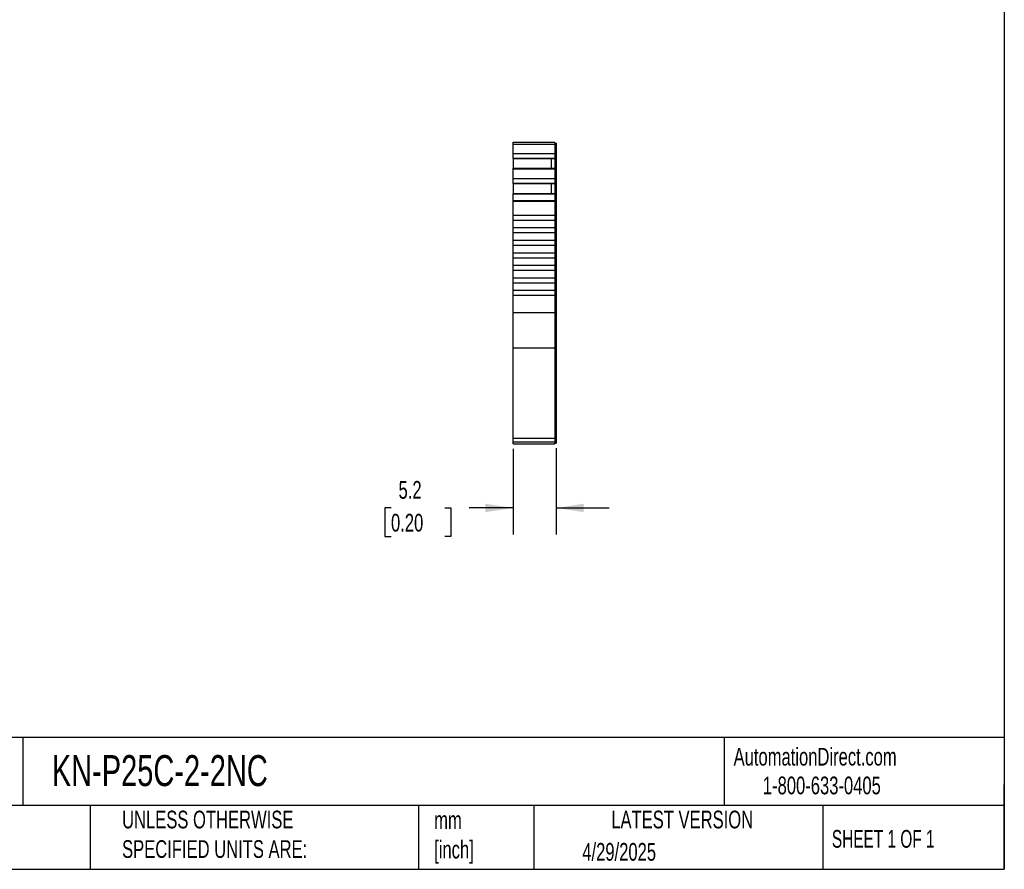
# Model space of a CAD drawing. Header units: millimetres. Extents: x 6 to 273, y 6 to 210.
# Tile 4 of 6: x 155 to 273, y 6 to 108. Entities that reach past the tile are written whole.
import ezdxf

# ---------------------------------------------------------------- set-up
doc = ezdxf.new("R2010")
doc.units = ezdxf.units.MM
doc.linetypes.add('SLD-Solid', pattern=[0])
doc.layers.add('DIMENSIONS', color=140, linetype='SLD-Solid', lineweight=25)
doc.layers.add('TEXT', color=140, linetype='SLD-Solid', lineweight=25)
doc.styles.add('SLDTEXTSTYLE0', font='TXT', dxfattribs={"width": 0.7})
doc.styles.add('SLDTEXTSTYLE1', font='TXT', dxfattribs={"width": 0.65})
doc.dimstyles.new('SLDDIMSTYLE1', dxfattribs={"dimtxt": 2.158008, "dimasz": 3.302, "dimexe": 0, "dimexo": 0.0625, "dimgap": 0.539502, "dimtad": 0, "dimtih": 1, "dimtoh": 1, "dimrnd": 1e-09, "dimzin": 12, "dimdsep": 46, "dimtxsty": 'SLDTEXTSTYLE0', "dimsah": 1, "dimcen": 0.09, "dimadec": 0, "dimazin": 3, "dimtfac": 1, "dimtmove": 0, "dimatfit": 0, "dimfxl": 0, "dimfrac": 2, "dimtolj": 1, "dimtzin": 12, "dimarcsym": 0})

# ---------------------------------------------------------------- blocks, each defined once
blk = doc.blocks.new('_D_3')
at = {"layer": 'DIMENSIONS'}
for p, q in [((214.34, 56.65), (214.34, 46.39)), ((219.49, 56.73), (219.49, 46.39)), ((199.75, 49.56), (199.03, 49.56)), ((199.03, 49.56), (199.03, 46.13)), ((206.17, 49.56), (206.89, 49.56)), ((206.89, 49.56), (206.89, 46.13)), ((214.34, 49.56), (209.09, 49.56)), ((219.49, 49.56), (225.84, 49.56)), ((199.03, 46.13), (199.75, 46.13)), ((206.89, 46.13), (206.17, 46.13))]:
    blk.add_line(p, q, dxfattribs=at)
for points in [[(214.34, 49.56), (211.03, 50.07), (211.03, 49.06)], [(219.49, 49.56), (222.79, 49.06), (222.79, 50.07)]]:
    blk.add_solid(points, dxfattribs=at)
at = {"layer": 'DIMENSIONS', "char_height": 2.117, "attachment_point": 1, "style": 'SLDTEXTSTYLE0'}
for s, insert in [('5.2', (200.65, 52.78)), ('0.20', (199.75, 48.86))]:
    blk.add_mtext(s, dxfattribs=dict(at, insert=insert))

msp = doc.modelspace()

# ---------------------------------------------------------------- linework, layer by layer
for p, q in [((214.336, 93.289), (219.336, 93.289)), ((214.336, 93.066), (214.336, 93.289)), ((214.336, 93.066), (219.336, 93.066)), ((214.336, 91.941), (214.336, 93.066)), ((219.336, 93.289), (219.336, 93.066)), ((219.336, 93.189), (219.486, 93.189)), ((219.336, 93.066), (219.336, 91.941)), ((219.336, 93.04), (219.486, 93.04)), ((219.486, 93.189), (219.486, 93.04)), ((219.486, 93.04), (219.486, 91.984)), ((214.336, 91.941), (219.336, 91.941)), ((214.336, 91.382), (214.336, 91.941)), ((219.336, 91.984), (219.486, 91.984)), ((219.336, 91.941), (219.336, 91.382)), ((219.486, 91.984), (219.486, 91.474)), ((214.336, 91.382), (219.336, 91.382)), ((214.336, 91.366), (214.336, 91.382)), ((214.336, 91.366), (214.336, 90.175)), ((214.336, 91.366), (218.886, 91.366)), ((218.886, 91.366), (219.336, 91.366)), ((218.886, 91.366), (218.886, 90.175)), ((219.336, 91.474), (219.486, 91.474)), ((219.336, 91.437), (219.486, 91.437)), ((219.336, 91.382), (219.336, 91.366)), ((219.336, 91.366), (219.336, 90.175)), ((219.486, 91.474), (219.486, 91.437)), ((219.486, 91.437), (219.486, 90.074)), ((214.336, 90.175), (219.336, 90.175)), ((214.336, 90.105), (214.336, 90.175)), ((214.336, 90.105), (219.336, 90.105)), ((214.336, 88.947), (214.336, 90.105)), ((219.336, 90.175), (219.336, 90.105)), ((219.336, 90.105), (219.336, 88.947)), ((219.336, 90.074), (219.486, 90.074)), ((219.336, 90.01), (219.486, 90.01)), ((219.486, 90.074), (219.486, 90.01)), ((219.486, 90.01), (219.486, 88.99)), ((214.336, 88.947), (219.336, 88.947)), ((214.336, 88.388), (214.336, 88.947)), ((214.336, 88.388), (219.336, 88.388)), ((214.336, 88.372), (214.336, 88.388)), ((214.336, 88.372), (214.336, 87.181)), ((214.336, 88.372), (218.886, 88.372)), ((218.886, 88.372), (219.336, 88.372)), ((218.886, 88.372), (218.886, 87.181)), ((219.336, 88.99), (219.486, 88.99)), ((219.336, 88.947), (219.336, 88.388)), ((219.336, 88.48), (219.486, 88.48)), ((219.336, 88.443), (219.486, 88.443)), ((219.336, 88.388), (219.336, 88.372)), ((219.336, 88.372), (219.336, 87.181)), ((219.486, 88.99), (219.486, 88.48)), ((219.486, 88.48), (219.486, 88.443)), ((219.486, 88.443), (219.486, 87.08)), ((214.336, 87.181), (219.336, 87.181)), ((214.336, 87.111), (214.336, 87.181)), ((214.336, 87.111), (219.336, 87.111)), ((214.336, 86.337), (214.336, 87.111)), ((219.336, 87.181), (219.336, 87.111)), ((219.336, 87.111), (219.336, 86.337)), ((214.336, 86.337), (219.336, 86.337)), ((214.336, 86.26), (214.336, 86.337)), ((214.336, 86.26), (219.336, 86.26)), ((214.336, 84.589), (214.336, 86.26)), ((219.336, 87.08), (219.486, 87.08)), ((219.336, 87.016), (219.486, 87.016)), ((219.336, 86.337), (219.336, 86.26)), ((219.336, 86.312), (219.486, 86.312)), ((219.336, 86.26), (219.336, 84.589)), ((219.336, 86.26), (219.486, 86.26)), ((219.486, 87.08), (219.486, 87.016)), ((219.486, 87.016), (219.486, 86.312)), ((219.486, 86.312), (219.486, 86.26)), ((219.486, 86.26), (219.486, 72.928)), ((214.336, 84.589), (219.336, 84.589)), ((214.336, 83.989), (214.336, 84.589)), ((214.336, 83.989), (219.336, 83.989)), ((214.336, 83.089), (214.336, 83.989)), ((219.336, 84.589), (219.336, 83.989)), ((219.336, 83.989), (219.336, 83.089)), ((214.336, 83.089), (219.336, 83.089)), ((214.336, 82.489), (214.336, 83.089)), ((214.336, 82.489), (219.336, 82.489)), ((214.336, 81.589), (214.336, 82.489)), ((219.336, 83.089), (219.336, 82.489)), ((219.336, 82.489), (219.336, 81.589)), ((214.336, 80.989), (214.336, 81.589)), ((214.336, 81.589), (219.336, 81.589)), ((219.336, 81.589), (219.336, 80.989)), ((214.336, 80.989), (219.336, 80.989)), ((214.336, 80.089), (214.336, 80.989)), ((214.336, 80.089), (219.336, 80.089)), ((214.336, 79.489), (214.336, 80.089)), ((219.336, 80.989), (219.336, 80.089)), ((219.336, 80.089), (219.336, 79.489)), ((214.336, 79.489), (219.336, 79.489)), ((214.336, 78.589), (214.336, 79.489)), ((219.336, 79.489), (219.336, 78.589)), ((214.336, 78.589), (219.336, 78.589)), ((214.336, 77.989), (214.336, 78.589)), ((214.336, 77.989), (219.336, 77.989)), ((214.336, 77.089), (214.336, 77.989)), ((219.336, 78.589), (219.336, 77.989)), ((219.336, 77.989), (219.336, 77.089)), ((214.336, 77.089), (219.336, 77.089)), ((214.336, 76.489), (214.336, 77.089)), ((219.336, 77.089), (219.336, 76.489)), ((214.336, 76.489), (219.336, 76.489)), ((214.336, 75.589), (214.336, 76.489)), ((214.336, 75.589), (219.336, 75.589)), ((214.336, 74.989), (214.336, 75.589)), ((219.336, 76.489), (219.336, 75.589)), ((219.336, 75.589), (219.336, 74.989)), ((214.336, 74.989), (219.336, 74.989)), ((214.336, 72.928), (214.336, 74.989)), ((219.336, 74.989), (219.336, 72.928)), ((214.336, 72.928), (219.336, 72.928)), ((214.336, 68.695), (214.336, 72.928)), ((219.336, 72.928), (219.336, 68.695)), ((219.336, 72.928), (219.486, 72.928)), ((219.486, 72.928), (219.486, 68.779)), ((214.336, 68.695), (219.336, 68.695)), ((214.336, 57.918), (214.336, 68.695)), ((219.336, 68.779), (219.486, 68.779)), ((219.336, 68.695), (219.336, 57.918)), ((219.486, 68.779), (219.486, 58.002)), ((214.336, 57.918), (219.336, 57.918)), ((214.336, 57.479), (214.336, 57.918)), ((219.336, 58.002), (219.486, 58.002)), ((219.336, 57.918), (219.336, 57.479)), ((219.486, 58.002), (219.486, 57.579)), ((214.336, 57.479), (219.336, 57.479)), ((214.336, 57.217), (214.336, 57.479)), ((214.336, 57.217), (219.336, 57.217)), ((214.336, 57.217), (219.336, 57.217)), ((219.336, 57.579), (219.486, 57.579)), ((219.336, 57.479), (219.336, 57.217)), ((219.336, 57.317), (219.486, 57.317)), ((219.336, 57.317), (219.486, 57.317)), ((219.486, 57.579), (219.486, 57.317))]:
    msp.add_line(p, q)
at = {"layer": 'TEXT'}
for p, q in [((273.05, 209.55), (273.05, 6.35)), ((273.05, 22.126), (6.35, 22.126)), ((155.759, 22.126), (155.759, 13.97)), ((239.575, 22.126), (239.575, 13.97)), ((273.05, 6.35), (273.05, 16.51)), ((273.05, 13.97), (6.35, 13.97)), ((163.78, 13.97), (163.78, 6.35)), ((203.024, 13.97), (203.024, 6.35)), ((216.812, 13.97), (216.812, 6.35)), ((251.349, 13.97), (251.349, 6.35)), ((6.35, 6.35), (273.05, 6.35))]:
    msp.add_line(p, q, dxfattribs=at)

# ---------------------------------------------------------------- texts
for s, insert, char_height, attachment_point, style in [('KN-P25C-2-2NC', (159.208, 20.006), 3.70417, 1, 'SLDTEXTSTYLE0'), ('AutomationDirect.com', (240.695, 20.877), 2.11667, 1, 'SLDTEXTSTYLE0'), ('1-800-633-0405', (244.192, 17.437), 2.11667, 1, 'SLDTEXTSTYLE0'), ('UNLESS OTHERWISE ^JSPECIFIED UNITS ARE:', (167.608, 13.361), 2.11667, 1, 'SLDTEXTSTYLE0'), ('LATEST VERSION', (234.552, 13.364), 2.11667, 2, 'SLDTEXTSTYLE0'), ('mm^J[inch]', (204.907, 13.297), 2.1167, 1, 'SLDTEXTSTYLE0'), ('SHEET 1 OF 1', (252.441, 11.051), 2.11667, 1, 'SLDTEXTSTYLE1'), ('4/29/2025', (222.613, 9.497), 2.1167, 1, 'SLDTEXTSTYLE0')]:
    msp.add_mtext(s, dxfattribs=dict(at, insert=insert, char_height=char_height, attachment_point=attachment_point, style=style))

# ---------------------------------------------------------------- dimensions: what is measured, and where the dimension line sits
at = {"layer": 'DIMENSIONS'}
dim = msp.add_linear_dim(base=(219.486, 49.565), p1=(214.336, 57.918), p2=(219.486, 58.002), angle=0, dimstyle='SLDDIMSTYLE1', dxfattribs=at)
dim.commit()
dim.dimension.update_dxf_attribs({"geometry": '_D_3', "text_midpoint": (202.961, 49.565), "dimtype": 160})

doc.saveas('drawing.dxf')
